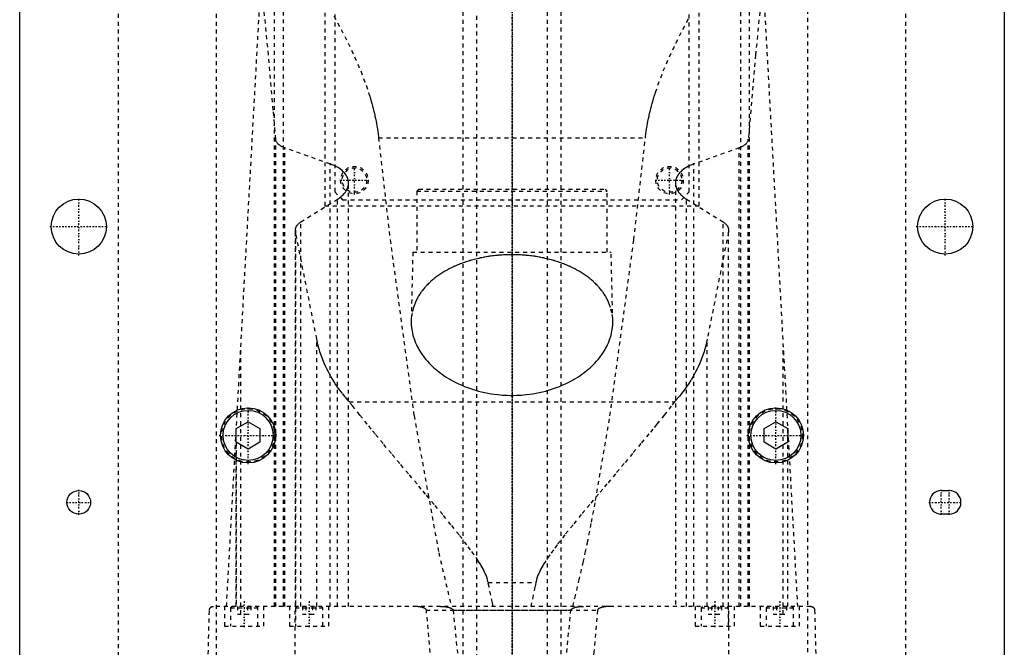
# Model space of a CAD drawing. Extents: x -125 to 125, y -82 to 428.
# Tile 3 of 10: x -125 to 125, y 106 to 266. Entities that reach past the tile are written whole.
import ezdxf

# ---------------------------------------------------------------- set-up
doc = ezdxf.new("R2010")
doc.units = 0
doc.linetypes.add('CENTER', pattern=[1.5, 0.45, -0.5, 0.05, -0.5])
doc.linetypes.add('DASHED', pattern=[2, 1, -1])
for name, color, linetype in [('AM_0', 7, 'CONTINUOUS'), ('AM_3', 7, 'DASHED'), ('AM_7', 7, 'CENTER')]:
    doc.layers.add(name, color=color, linetype=linetype)

msp = doc.modelspace()

# ---------------------------------------------------------------- linework, layer by layer
at = {"layer": 'AM_0', "color": 7, "linetype": 'CONTINUOUS'}
for p, q in [((-125, 53), (-125, 383)), ((125, 383), (125, 53)), ((-70, 161.73), (-67, 163.46)), ((-67, 163.46), (-64, 161.73)), ((64, 161.73), (67, 163.46)), ((67, 163.46), (70, 161.73)), ((-70, 158.27), (-70, 161.73)), ((-64, 161.73), (-64, 158.27)), ((64, 158.27), (64, 161.73)), ((70, 161.73), (70, 158.27)), ((-67, 156.54), (-70, 158.27)), ((-64, 158.27), (-67, 156.54)), ((67, 156.54), (64, 158.27)), ((70, 158.27), (67, 156.54)), ((109, 146), (111, 146)), ((111, 140), (109, 140))]:
    msp.add_line(p, q, dxfattribs=at)
for centre, radius in [((-110, 213), 7), ((110, 213), 7), ((-67, 160), 7), ((-67, 160), 6.35), ((67, 160), 7), ((67, 160), 6.35), ((-110, 143), 3)]:
    msp.add_circle(centre, radius, dxfattribs=at)
for centre, start, end in [((109, 143), 90, 270), ((111, 143), 270, 90)]:
    msp.add_arc(centre, 3, start, end, dxfattribs=at)
at = {"layer": 'AM_3', "color": 6, "linetype": 'DASHED'}
for p, q in [((-75, 68), (-75, 380)), ((75, 380), (75, 68)), ((-100, 363), (-100, 48)), ((100, 48), (100, 363)), ((-9, 360.5), (-9, -59.5)), ((9, -59.5), (9, 360.5)), ((-12.5, 345.5), (-12.5, -17.5)), ((12.5, -17.5), (12.5, 345.5)), ((-58, 116.6), (-58, 315.44)), ((58, 315.44), (58, 116.6)), ((-60.27, 116.6), (-60.27, 312.71)), ((60.27, 116.6), (60.27, 312.71)), ((-47.5, 311.3), (-47.5, 218.3)), ((47.5, 218.3), (47.5, 311.3)), ((-45, 308.8), (-45, 221.8)), ((45, 221.8), (45, 307.8)), ((-72.48, 116.6), (-61.98, 307.16)), ((61.98, 307.16), (72.48, 116.6)), ((-60, 116.6), (-60, 235.17)), ((-33.89, 235.56), (33.89, 235.56)), ((60, 116.6), (60, 235.17)), ((-57.68, 116.6), (-57.68, 232.98)), ((-46.13, 228.89), (-57.68, 232.98)), ((57.68, 232.98), (46.13, 228.89)), ((57.68, 116.6), (57.68, 232.98)), ((-46.13, 116.6), (-46.13, 228.89)), ((46.13, 116.6), (46.13, 228.89)), ((-41.5, 116.6), (-41.5, 224.06)), ((-23.68, 222.5), (-24.18, 222)), ((-23.68, 222.5), (23.67, 222.5)), ((24.17, 222), (23.67, 222.5)), ((41.5, 224.06), (41.5, 116.6)), ((-45, 221.8), (-43, 219.8)), ((-24.18, 222), (-24.18, 206.5)), ((-24.18, 222), (24.17, 222)), ((24.17, 206.5), (24.17, 222)), ((43, 219.8), (45, 221.8)), ((-53.59, 214.2), (-44.32, 219.97)), ((-47.5, 218.3), (47.5, 218.3)), ((-44.32, 116.6), (-44.32, 219.97)), ((-43, 219.8), (43, 219.8)), ((44.32, 116.6), (44.32, 219.97)), ((44.32, 219.97), (53.59, 214.2)), ((-53.59, 116.6), (-53.59, 214.2)), ((53.59, 116.6), (53.59, 214.2)), ((-55, 212.05), (-55, 116.6)), ((-54.96, 116.6), (-54.96, 211.64)), ((-49.57, 184.45), (-54.96, 211.64)), ((54.96, 211.64), (49.57, 184.45)), ((54.96, 116.6), (54.96, 211.64)), ((55, 116.6), (55, 212.05)), ((-25.18, 206.5), (-25.59, 189.04)), ((-25.18, 206.5), (25.17, 206.5)), ((25.59, 189.04), (25.17, 206.5)), ((-49.57, 116.6), (-49.57, 184.45)), ((49.57, 116.6), (49.57, 184.45)), ((-68.87, 114.6), (-68.87, 182.23)), ((68.87, 114.6), (68.87, 182.23)), ((-41.3, 168.52), (41.3, 168.52)), ((-70, 116.6), (-70, 161.75)), ((-70, 116.6), (-70, 161.71)), ((70, 116.6), (70, 161.75)), ((70, 116.6), (70, 161.71)), ((-70, 158.27), (-70, 116.6)), ((70, 116.6), (70, 158.27)), ((-6.05, 122.62), (6.05, 122.62)), ((-79, 34.5), (-76.83, 115.63)), ((75.83, 116.6), (-75.83, 116.6)), ((-73, 116.6), (-73, 111.6)), ((-71.1, 116.6), (-71.5, 116.2)), ((-71.5, 116.2), (-71.5, 111.6)), ((-71.5, 116.2), (-64.5, 116.2)), ((-69.73, 116.6), (-69.73, 114.6)), ((-67.13, 116.6), (-67.13, 114.6)), ((-66.27, 116.6), (-66.27, 114.6)), ((-64.5, 116.2), (-64.9, 116.6)), ((-64.5, 111.6), (-64.5, 116.2)), ((-63, 111.6), (-63, 116.6)), ((-56.5, 116.6), (-56.5, 111.6)), ((-55.06, 34.5), (-55.06, 116.6)), ((-54.6, 116.6), (-55, 116.2)), ((-55, 116.2), (-55, 111.6)), ((-55, 116.2), (-48, 116.2)), ((-53.23, 116.6), (-53.23, 114.6)), ((-52.37, 116.6), (-52.37, 114.6)), ((-50.63, 116.6), (-50.63, 114.6)), ((-49.77, 116.6), (-49.77, 114.6)), ((-48, 116.2), (-48.4, 116.6)), ((-48, 111.6), (-48, 116.2)), ((-46.5, 111.6), (-46.5, 116.6)), ((-21.74, 115.63), (21.74, 115.63)), ((-14.95, 115.63), (14.95, 115.63)), ((46.5, 116.6), (46.5, 111.6)), ((48.4, 116.6), (48, 116.2)), ((48, 116.2), (48, 111.6)), ((48, 116.2), (55, 116.2)), ((49.77, 116.6), (49.77, 114.6)), ((50.63, 116.6), (50.63, 114.6)), ((52.37, 116.6), (52.37, 114.6)), ((53.23, 116.6), (53.23, 114.6)), ((55, 116.2), (54.6, 116.6)), ((55, 111.6), (55, 116.2)), ((55.06, 34.5), (55.06, 116.6)), ((56.5, 111.6), (56.5, 116.6)), ((63, 116.6), (63, 111.6)), ((64.9, 116.6), (64.5, 116.2)), ((64.5, 116.2), (64.5, 111.6)), ((64.5, 116.2), (71.5, 116.2)), ((66.27, 116.6), (66.27, 114.6)), ((67.13, 116.6), (67.13, 114.6)), ((69.73, 116.6), (69.73, 114.6)), ((71.5, 116.2), (71.1, 116.6)), ((71.5, 111.6), (71.5, 116.2)), ((73, 111.6), (73, 116.6)), ((76.83, 115.63), (79, 34.5)), ((-69.73, 114.6), (-66.27, 114.6)), ((-53.23, 114.6), (-49.77, 114.6)), ((49.77, 114.6), (53.23, 114.6)), ((66.27, 114.6), (69.73, 114.6)), ((-73, 111.6), (-63, 111.6)), ((-56.5, 111.6), (-46.5, 111.6)), ((46.5, 111.6), (56.5, 111.6)), ((63, 111.6), (73, 111.6))]:
    msp.add_line(p, q, dxfattribs=at)
for points in [[(-60, 235.17, 0), (-60.6, 242.59, 0), (-61.84, 256.58, 0), (-63.09, 269.45, 0), (-63.73, 275.44, 0)], [(63.73, 275.44, 0), (63.09, 269.45, 0), (61.84, 256.58, 0), (60.6, 242.59, 0), (60, 235.17, 0)], [(-45.23, 266.46, 0), (-43.39, 263.06, 0), (-41.63, 259.6, 0), (-39.96, 256.08, 0), (-38.42, 252.5, 0), (-37.04, 248.86, 0), (-36.41, 247.01, 0), (-36.31, 246.71, 0), (-36.12, 246.09, 0), (-35.93, 245.46, 0), (-35.83, 245.15, 0), (-35.74, 244.84, 0), (-35.57, 244.21, 0), (-35.4, 243.59, 0), (-35.23, 242.96, 0), (-35.08, 242.33, 0), (-34.93, 241.69, 0), (-34.86, 241.37, 0), (-34.79, 241.06, 0), (-34.65, 240.42, 0), (-34.52, 239.78, 0), (-34.4, 239.13, 0), (-34.29, 238.49, 0), (-34.19, 237.84, 0), (-34.14, 237.52, 0), (-34.09, 237.19, 0), (-34, 236.54, 0), (-33.92, 235.89, 0), (-33.89, 235.56, 0)], [(33.89, 235.56, 0), (33.92, 235.89, 0), (34, 236.54, 0), (34.09, 237.19, 0), (34.14, 237.52, 0), (34.19, 237.84, 0), (34.29, 238.49, 0), (34.4, 239.13, 0), (34.52, 239.78, 0), (34.65, 240.42, 0), (34.79, 241.06, 0), (34.86, 241.37, 0), (34.93, 241.69, 0), (35.08, 242.33, 0), (35.23, 242.96, 0), (35.4, 243.59, 0), (35.57, 244.21, 0), (35.74, 244.84, 0), (35.83, 245.15, 0), (35.93, 245.46, 0), (36.12, 246.09, 0), (36.31, 246.71, 0), (36.41, 247.01, 0), (37.04, 248.86, 0), (38.42, 252.5, 0), (39.96, 256.08, 0), (41.63, 259.6, 0), (43.39, 263.06, 0), (45.23, 266.46, 0)], [(-57.68, 232.98, 0), (-57.8, 233.03, 0), (-58.03, 233.12, 0), (-58.24, 233.21, 0), (-58.34, 233.26, 0), (-58.44, 233.31, 0), (-58.63, 233.41, 0), (-58.81, 233.52, 0), (-58.97, 233.63, 0), (-59.13, 233.75, 0), (-59.28, 233.88, 0), (-59.34, 233.94, 0), (-59.41, 234.01, 0), (-59.53, 234.14, 0), (-59.64, 234.27, 0), (-59.73, 234.41, 0), (-59.81, 234.55, 0), (-59.88, 234.69, 0), (-59.9, 234.76, 0), (-59.93, 234.83, 0), (-59.96, 234.97, 0), (-59.99, 235.1, 0), (-60, 235.17, 0)], [(-33.89, 235.56, 0), (-30.94, 209.64, 0), (-24.88, 164.98, 0), (-18.61, 130.2, 0), (-15.41, 116.6, 0)], [(15.41, 116.6, 0), (15.95, 118.69, 0), (17.01, 123.08, 0), (18.08, 127.76, 0), (18.61, 130.2, 0), (19.13, 132.71, 0), (20.19, 137.95, 0), (21.24, 143.47, 0), (24.88, 164.98, 0), (30.94, 209.64, 0), (33.89, 235.56, 0)], [(60, 235.17, 0), (59.99, 235.1, 0), (59.96, 234.97, 0), (59.93, 234.83, 0), (59.9, 234.76, 0), (59.88, 234.69, 0), (59.81, 234.55, 0), (59.73, 234.41, 0), (59.64, 234.27, 0), (59.53, 234.14, 0), (59.41, 234.01, 0), (59.34, 233.94, 0), (59.28, 233.88, 0), (59.13, 233.75, 0), (58.97, 233.63, 0), (58.81, 233.52, 0), (58.63, 233.41, 0), (58.44, 233.31, 0), (58.34, 233.26, 0), (58.24, 233.21, 0), (58.03, 233.12, 0), (57.8, 233.03, 0), (57.68, 232.98, 0)], [(-41.5, 224.06, 0), (-41.5, 224.21, 0), (-41.53, 224.51, 0), (-41.59, 224.82, 0), (-41.63, 224.97, 0), (-41.67, 225.13, 0), (-41.79, 225.44, 0), (-41.94, 225.74, 0), (-42.11, 226.05, 0), (-42.32, 226.35, 0), (-42.56, 226.64, 0), (-42.69, 226.78, 0), (-42.83, 226.92, 0), (-43.12, 227.2, 0), (-43.44, 227.46, 0), (-43.79, 227.72, 0), (-44.16, 227.96, 0), (-44.55, 228.18, 0), (-44.75, 228.29, 0), (-44.96, 228.4, 0), (-45.41, 228.6, 0), (-45.89, 228.8, 0), (-46.13, 228.89, 0)], [(46.13, 228.89, 0), (45.89, 228.8, 0), (45.41, 228.6, 0), (44.96, 228.4, 0), (44.75, 228.29, 0), (44.54, 228.18, 0), (44.16, 227.95, 0), (43.79, 227.72, 0), (43.44, 227.46, 0), (43.12, 227.2, 0), (42.83, 226.92, 0), (42.69, 226.78, 0), (42.56, 226.64, 0), (42.32, 226.35, 0), (42.11, 226.05, 0), (41.94, 225.74, 0), (41.79, 225.44, 0), (41.67, 225.13, 0), (41.63, 224.97, 0), (41.59, 224.82, 0), (41.53, 224.51, 0), (41.5, 224.21, 0), (41.5, 224.06, 0)], [(-44.32, 219.97, 0), (-44.17, 220.06, 0), (-43.88, 220.25, 0), (-43.61, 220.45, 0), (-43.48, 220.56, 0), (-43.35, 220.66, 0), (-43.1, 220.87, 0), (-42.88, 221.09, 0), (-42.66, 221.32, 0), (-42.47, 221.55, 0), (-42.29, 221.78, 0), (-42.21, 221.9, 0), (-42.13, 222.02, 0), (-41.99, 222.26, 0), (-41.86, 222.5, 0), (-41.76, 222.74, 0), (-41.67, 222.98, 0), (-41.6, 223.22, 0), (-41.58, 223.35, 0), (-41.55, 223.47, 0), (-41.52, 223.7, 0), (-41.5, 223.94, 0), (-41.5, 224.06, 0)], [(41.5, 224.06, 0), (41.5, 223.94, 0), (41.52, 223.7, 0), (41.55, 223.47, 0), (41.58, 223.34, 0), (41.6, 223.22, 0), (41.67, 222.98, 0), (41.76, 222.74, 0), (41.86, 222.5, 0), (41.99, 222.25, 0), (42.13, 222.01, 0), (42.21, 221.9, 0), (42.29, 221.78, 0), (42.47, 221.54, 0), (42.67, 221.31, 0), (42.88, 221.09, 0), (43.11, 220.87, 0), (43.35, 220.66, 0), (43.48, 220.55, 0), (43.61, 220.45, 0), (43.89, 220.25, 0), (44.17, 220.06, 0), (44.32, 219.97, 0)], [(-55, 212.05, 0), (-55, 212.11, 0), (-54.99, 212.24, 0), (-54.97, 212.36, 0), (-54.96, 212.43, 0), (-54.95, 212.49, 0), (-54.92, 212.62, 0), (-54.87, 212.75, 0), (-54.82, 212.87, 0), (-54.76, 213, 0), (-54.69, 213.13, 0), (-54.65, 213.19, 0), (-54.61, 213.25, 0), (-54.52, 213.37, 0), (-54.42, 213.49, 0), (-54.31, 213.61, 0), (-54.2, 213.72, 0), (-54.08, 213.84, 0), (-54.01, 213.89, 0), (-53.95, 213.94, 0), (-53.81, 214.05, 0), (-53.66, 214.15, 0), (-53.59, 214.2, 0)], [(53.59, 214.2, 0), (53.66, 214.15, 0), (53.81, 214.05, 0), (53.95, 213.94, 0), (54.01, 213.89, 0), (54.08, 213.84, 0), (54.2, 213.72, 0), (54.31, 213.61, 0), (54.42, 213.49, 0), (54.52, 213.37, 0), (54.61, 213.25, 0), (54.65, 213.19, 0), (54.69, 213.13, 0), (54.76, 213, 0), (54.82, 212.87, 0), (54.87, 212.75, 0), (54.92, 212.62, 0), (54.95, 212.49, 0), (54.96, 212.43, 0), (54.97, 212.36, 0), (54.99, 212.24, 0), (55, 212.11, 0), (55, 212.05, 0)], [(-54.96, 211.64, 0), (-54.97, 211.71, 0), (-54.99, 211.85, 0), (-55, 211.98, 0), (-55, 212.05, 0)], [(55, 212.05, 0), (55, 211.98, 0), (54.99, 211.85, 0), (54.97, 211.71, 0), (54.96, 211.64, 0)], [(0, 205.86, 0), (-0.2, 205.86, 0), (-0.59, 205.86, 0), (-0.98, 205.85, 0), (-1.18, 205.85, 0), (-1.37, 205.84, 0), (-1.77, 205.82, 0), (-2.17, 205.81, 0), (-2.56, 205.78, 0), (-2.96, 205.75, 0), (-3.36, 205.72, 0), (-3.56, 205.7, 0), (-3.76, 205.69, 0), (-4.15, 205.65, 0), (-4.55, 205.6, 0), (-4.95, 205.55, 0), (-5.34, 205.5, 0), (-5.74, 205.45, 0), (-5.93, 205.42, 0), (-6.13, 205.39, 0), (-6.52, 205.32, 0), (-6.91, 205.25, 0), (-7.1, 205.22, 0), (-7.3, 205.18, 0), (-7.68, 205.11, 0), (-8.07, 205.03, 0), (-8.26, 204.98, 0), (-8.45, 204.94, 0), (-8.83, 204.85, 0), (-9.21, 204.76, 0), (-9.58, 204.67, 0), (-9.95, 204.57, 0), (-10.32, 204.47, 0), (-10.5, 204.41, 0), (-10.68, 204.36, 0), (-11.04, 204.25, 0), (-11.4, 204.14, 0), (-11.75, 204.02, 0), (-12.1, 203.91, 0), (-12.44, 203.78, 0), (-12.61, 203.72, 0), (-12.78, 203.66, 0), (-13.12, 203.53, 0), (-13.45, 203.4, 0), (-13.78, 203.27, 0), (-14.1, 203.13, 0), (-14.42, 202.99, 0), (-14.58, 202.92, 0), (-14.73, 202.85, 0), (-15.04, 202.71, 0), (-15.35, 202.56, 0), (-15.64, 202.41, 0), (-15.94, 202.26, 0), (-16.22, 202.11, 0), (-16.36, 202.04, 0), (-16.5, 201.96, 0), (-16.78, 201.8, 0), (-17.05, 201.65, 0), (-17.32, 201.49, 0), (-17.58, 201.33, 0), (-17.83, 201.17, 0), (-17.96, 201.09, 0), (-18.09, 201, 0), (-18.34, 200.84, 0), (-18.59, 200.67, 0), (-18.71, 200.58, 0), (-18.83, 200.49, 0), (-19.08, 200.32, 0), (-19.31, 200.14, 0), (-19.43, 200.05, 0), (-19.55, 199.96, 0), (-19.78, 199.78, 0), (-20, 199.59, 0), (-20.23, 199.41, 0), (-20.44, 199.22, 0), (-20.66, 199.03, 0), (-20.76, 198.93, 0), (-20.87, 198.83, 0), (-21.07, 198.64, 0), (-21.28, 198.44, 0), (-21.47, 198.24, 0), (-21.67, 198.04, 0), (-21.85, 197.84, 0), (-21.95, 197.73, 0), (-22.04, 197.63, 0), (-22.22, 197.42, 0), (-22.39, 197.22, 0), (-22.56, 197.01, 0), (-22.73, 196.79, 0), (-22.89, 196.58, 0), (-22.97, 196.47, 0), (-23.05, 196.37, 0), (-23.2, 196.15, 0), (-23.35, 195.93, 0), (-23.49, 195.72, 0), (-23.63, 195.5, 0), (-23.76, 195.28, 0), (-23.83, 195.16, 0), (-23.89, 195.05, 0), (-24.01, 194.83, 0), (-24.13, 194.61, 0), (-24.51, 193.82, 0), (-24.79, 193.14, 0), (-25.03, 192.45, 0), (-25.37, 191.08, 0), (-25.56, 189.72, 0), (-25.59, 189.04, 0)], [(25.59, 189.04, 0), (25.56, 189.72, 0), (25.37, 191.08, 0), (25.03, 192.45, 0), (24.79, 193.14, 0), (24.51, 193.82, 0), (24.13, 194.61, 0), (24.01, 194.83, 0), (23.89, 195.05, 0), (23.83, 195.16, 0), (23.76, 195.28, 0), (23.63, 195.5, 0), (23.49, 195.72, 0), (23.35, 195.93, 0), (23.2, 196.15, 0), (23.05, 196.37, 0), (22.97, 196.47, 0), (22.89, 196.58, 0), (22.73, 196.79, 0), (22.56, 197.01, 0), (22.39, 197.22, 0), (22.22, 197.42, 0), (22.04, 197.63, 0), (21.95, 197.73, 0), (21.85, 197.84, 0), (21.67, 198.04, 0), (21.47, 198.24, 0), (21.28, 198.44, 0), (21.07, 198.64, 0), (20.87, 198.83, 0), (20.76, 198.93, 0), (20.66, 199.03, 0), (20.44, 199.22, 0), (20.23, 199.41, 0), (20, 199.59, 0), (19.78, 199.78, 0), (19.55, 199.96, 0), (19.43, 200.05, 0), (19.31, 200.14, 0), (19.08, 200.32, 0), (18.83, 200.49, 0), (18.71, 200.58, 0), (18.59, 200.67, 0), (18.34, 200.84, 0), (18.09, 201, 0), (17.96, 201.09, 0), (17.83, 201.17, 0), (17.58, 201.33, 0), (17.32, 201.49, 0), (17.05, 201.65, 0), (16.78, 201.8, 0), (16.5, 201.96, 0), (16.36, 202.04, 0), (16.22, 202.11, 0), (15.94, 202.26, 0), (15.64, 202.41, 0), (15.35, 202.56, 0), (15.04, 202.71, 0), (14.73, 202.85, 0), (14.58, 202.92, 0), (14.42, 202.99, 0), (14.1, 203.13, 0), (13.78, 203.27, 0), (13.45, 203.4, 0), (13.12, 203.53, 0), (12.78, 203.66, 0), (12.61, 203.72, 0), (12.44, 203.78, 0), (12.1, 203.91, 0), (11.75, 204.02, 0), (11.4, 204.14, 0), (11.04, 204.25, 0), (10.68, 204.36, 0), (10.5, 204.41, 0), (10.32, 204.47, 0), (9.95, 204.57, 0), (9.58, 204.67, 0), (9.21, 204.76, 0), (8.83, 204.85, 0), (8.45, 204.94, 0), (8.26, 204.98, 0), (8.07, 205.03, 0), (7.68, 205.11, 0), (7.3, 205.18, 0), (7.1, 205.22, 0), (6.91, 205.25, 0), (6.52, 205.32, 0), (6.13, 205.39, 0), (5.93, 205.42, 0), (5.74, 205.45, 0), (5.34, 205.5, 0), (4.95, 205.55, 0), (4.55, 205.6, 0), (4.15, 205.65, 0), (3.76, 205.69, 0), (3.56, 205.7, 0), (3.36, 205.72, 0), (2.96, 205.75, 0), (2.56, 205.78, 0), (2.17, 205.81, 0), (1.77, 205.82, 0), (1.37, 205.84, 0), (1.18, 205.85, 0), (0.98, 205.85, 0), (0.59, 205.86, 0), (0.2, 205.86, 0), (0, 205.86, 0)], [(-25.59, 189.04, 0), (-25.59, 188.81, 0), (-25.59, 188.35, 0), (-25.56, 187.87, 0), (-25.54, 187.64, 0), (-25.52, 187.4, 0), (-25.46, 186.92, 0), (-25.38, 186.43, 0), (-25.28, 185.95, 0), (-25.16, 185.46, 0), (-25.02, 184.97, 0), (-24.95, 184.73, 0), (-24.87, 184.49, 0), (-24.69, 184, 0), (-24.49, 183.51, 0), (-24.28, 183.02, 0), (-24.04, 182.54, 0), (-23.78, 182.06, 0), (-23.65, 181.82, 0), (-23.51, 181.58, 0), (-23.21, 181.1, 0), (-22.9, 180.63, 0), (-22.74, 180.4, 0), (-22.57, 180.17, 0), (-22.22, 179.71, 0), (-21.85, 179.25, 0), (-21.66, 179.03, 0), (-21.46, 178.8, 0), (-21.06, 178.36, 0), (-20.63, 177.93, 0), (-20.19, 177.51, 0), (-19.74, 177.09, 0), (-19.27, 176.68, 0), (-19.03, 176.48, 0), (-18.78, 176.28, 0), (-18.28, 175.9, 0), (-17.77, 175.52, 0), (-17.24, 175.15, 0), (-16.69, 174.79, 0), (-16.12, 174.44, 0), (-15.82, 174.26, 0), (-15.52, 174.09, 0), (-14.9, 173.75, 0), (-14.26, 173.41, 0), (-13.6, 173.09, 0), (-12.93, 172.79, 0), (-12.23, 172.49, 0), (-11.87, 172.35, 0), (-11.51, 172.21, 0), (-10.78, 171.95, 0), (-10.04, 171.7, 0), (-9.28, 171.46, 0), (-8.5, 171.25, 0), (-7.72, 171.05, 0), (-7.32, 170.96, 0), (-6.93, 170.87, 0), (-6.12, 170.71, 0), (-5.31, 170.57, 0), (-4.5, 170.45, 0), (-3.68, 170.35, 0), (-2.86, 170.27, 0), (-2.45, 170.24, 0), (-2.04, 170.21, 0), (-1.22, 170.17, 0), (-0.41, 170.15, 0), (0, 170.15, 0), (0.41, 170.15, 0), (1.22, 170.17, 0), (2.04, 170.21, 0), (2.45, 170.24, 0), (2.86, 170.27, 0), (3.68, 170.35, 0), (4.5, 170.45, 0), (5.31, 170.57, 0), (6.12, 170.71, 0), (6.93, 170.87, 0), (7.32, 170.96, 0), (7.72, 171.05, 0), (8.5, 171.25, 0), (9.28, 171.46, 0), (10.04, 171.7, 0), (10.78, 171.95, 0), (11.51, 172.21, 0), (11.87, 172.35, 0), (12.23, 172.49, 0), (12.93, 172.79, 0), (13.6, 173.09, 0), (14.26, 173.41, 0), (14.9, 173.75, 0), (15.52, 174.09, 0), (15.82, 174.26, 0), (16.12, 174.44, 0), (16.69, 174.79, 0), (17.24, 175.15, 0), (17.77, 175.52, 0), (18.28, 175.9, 0), (18.78, 176.28, 0), (19.03, 176.48, 0), (19.27, 176.68, 0), (19.74, 177.09, 0), (20.19, 177.51, 0), (20.63, 177.93, 0), (21.06, 178.36, 0), (21.46, 178.8, 0), (21.66, 179.03, 0), (21.85, 179.25, 0), (22.22, 179.71, 0), (22.57, 180.17, 0), (22.74, 180.4, 0), (22.9, 180.63, 0), (23.21, 181.1, 0), (23.51, 181.58, 0), (23.65, 181.82, 0), (23.78, 182.06, 0), (24.04, 182.54, 0), (24.28, 183.02, 0), (24.49, 183.51, 0), (24.69, 184, 0), (24.87, 184.49, 0), (24.95, 184.73, 0), (25.02, 184.97, 0), (25.16, 185.46, 0), (25.28, 185.95, 0), (25.38, 186.43, 0), (25.46, 186.92, 0), (25.52, 187.4, 0), (25.54, 187.64, 0), (25.56, 187.87, 0), (25.59, 188.35, 0), (25.59, 188.81, 0), (25.59, 189.04, 0)], [(-41.3, 168.52, 0), (-41.66, 168.93, 0), (-42.36, 169.75, 0), (-43.04, 170.59, 0), (-43.36, 171.01, 0), (-43.68, 171.44, 0), (-44.3, 172.3, 0), (-44.89, 173.16, 0), (-45.44, 174.04, 0), (-45.97, 174.92, 0), (-46.46, 175.81, 0), (-46.7, 176.26, 0), (-46.93, 176.7, 0), (-47.36, 177.6, 0), (-47.76, 178.51, 0), (-48.13, 179.42, 0), (-48.47, 180.33, 0), (-48.77, 181.24, 0), (-48.91, 181.7, 0), (-49.04, 182.16, 0), (-49.28, 183.08, 0), (-49.48, 184, 0), (-49.57, 184.45, 0)], [(49.57, 184.45, 0), (49.48, 184, 0), (49.28, 183.08, 0), (49.04, 182.16, 0), (48.91, 181.7, 0), (48.77, 181.24, 0), (48.47, 180.33, 0), (48.13, 179.42, 0), (47.76, 178.51, 0), (47.36, 177.6, 0), (46.93, 176.7, 0), (46.7, 176.26, 0), (46.46, 175.81, 0), (45.97, 174.92, 0), (45.44, 174.04, 0), (44.89, 173.16, 0), (44.3, 172.3, 0), (43.68, 171.44, 0), (43.36, 171.01, 0), (43.04, 170.59, 0), (42.36, 169.75, 0), (41.66, 168.93, 0), (41.3, 168.52, 0)], [(-6.05, 122.62, 0), (-6.11, 122.9, 0), (-6.25, 123.44, 0), (-6.41, 123.97, 0), (-6.5, 124.22, 0), (-6.6, 124.47, 0), (-6.81, 124.96, 0), (-7.03, 125.44, 0), (-7.26, 125.91, 0), (-7.51, 126.37, 0), (-7.76, 126.83, 0), (-7.89, 127.05, 0), (-8.03, 127.27, 0), (-8.3, 127.72, 0), (-8.57, 128.15, 0), (-9.59, 129.67, 0), (-10.51, 130.94, 0), (-11.45, 132.21, 0), (-13.43, 134.76, 0), (-15.49, 137.32, 0), (-17.6, 139.89, 0), (-19.76, 142.48, 0), (-21.93, 145.07, 0), (-23.03, 146.37, 0), (-24.12, 147.67, 0), (-26.31, 150.27, 0), (-28.48, 152.85, 0), (-30.63, 155.41, 0), (-32.72, 157.92, 0), (-34.77, 160.4, 0), (-35.76, 161.61, 0), (-36.74, 162.81, 0), (-38.64, 165.15, 0), (-40.44, 167.42, 0), (-41.3, 168.52, 0)], [(41.3, 168.52, 0), (40.44, 167.42, 0), (38.64, 165.15, 0), (36.74, 162.81, 0), (35.76, 161.61, 0), (34.77, 160.4, 0), (32.72, 157.92, 0), (30.63, 155.41, 0), (28.48, 152.85, 0), (26.31, 150.27, 0), (24.12, 147.67, 0), (23.03, 146.37, 0), (21.93, 145.07, 0), (19.76, 142.48, 0), (17.6, 139.89, 0), (15.49, 137.32, 0), (13.43, 134.76, 0), (11.45, 132.21, 0), (10.51, 130.94, 0), (9.59, 129.67, 0), (8.57, 128.15, 0), (8.3, 127.72, 0), (8.03, 127.27, 0), (7.89, 127.05, 0), (7.76, 126.83, 0), (7.51, 126.37, 0), (7.26, 125.91, 0), (7.03, 125.44, 0), (6.81, 124.96, 0), (6.6, 124.47, 0), (6.5, 124.22, 0), (6.41, 123.97, 0), (6.25, 123.44, 0), (6.11, 122.9, 0), (6.05, 122.62, 0)], [(-4.76, 116.6, 0), (-4.97, 117.5, 0), (-5.4, 119.43, 0), (-5.83, 121.51, 0), (-6.05, 122.62, 0)], [(6.05, 122.62, 0), (5.83, 121.51, 0), (5.4, 119.43, 0), (4.97, 117.5, 0), (4.76, 116.6, 0)], [(-76.83, 115.63, 0), (-76.83, 115.63, 0), (-76.83, 115.64, 0), (-76.83, 115.64, 0), (-76.83, 115.65, 0), (-76.83, 115.65, 0), (-76.83, 115.65, 0), (-76.83, 115.66, 0), (-76.83, 115.67, 0), (-76.83, 115.67, 0), (-76.83, 115.68, 0), (-76.83, 115.68, 0), (-76.83, 115.68, 0), (-76.83, 115.69, 0), (-76.83, 115.7, 0), (-76.82, 115.7, 0), (-76.82, 115.71, 0), (-76.82, 115.71, 0), (-76.82, 115.72, 0), (-76.82, 115.72, 0), (-76.82, 115.73, 0), (-76.82, 115.73, 0), (-76.82, 115.73, 0), (-76.82, 115.74, 0), (-76.82, 115.74, 0), (-76.82, 115.75, 0), (-76.82, 115.75, 0), (-76.82, 115.75, 0), (-76.82, 115.76, 0), (-76.82, 115.76, 0), (-76.82, 115.77, 0), (-76.81, 115.77, 0), (-76.81, 115.78, 0), (-76.81, 115.78, 0), (-76.81, 115.78, 0), (-76.81, 115.79, 0), (-76.81, 115.79, 0), (-76.81, 115.81, 0), (-76.8, 115.84, 0), (-76.8, 115.86, 0), (-76.79, 115.88, 0), (-76.79, 115.9, 0), (-76.78, 115.91, 0), (-76.77, 115.93, 0), (-76.77, 115.95, 0), (-76.76, 115.97, 0), (-76.75, 115.99, 0), (-76.74, 116.01, 0), (-76.74, 116.02, 0), (-76.73, 116.03, 0), (-76.73, 116.05, 0), (-76.72, 116.06, 0), (-76.71, 116.07, 0), (-76.71, 116.08, 0), (-76.7, 116.09, 0), (-76.69, 116.11, 0), (-76.69, 116.11, 0), (-76.68, 116.12, 0), (-76.68, 116.13, 0), (-76.67, 116.15, 0), (-76.64, 116.19, 0), (-76.59, 116.26, 0), (-76.53, 116.31, 0), (-76.48, 116.36, 0), (-76.42, 116.41, 0), (-76.39, 116.43, 0), (-76.36, 116.45, 0), (-76.3, 116.48, 0), (-76.24, 116.51, 0), (-76.17, 116.54, 0), (-76.11, 116.56, 0), (-76.05, 116.58, 0), (-76.02, 116.58, 0), (-75.99, 116.59, 0), (-75.92, 116.6, 0), (-75.86, 116.6, 0), (-75.83, 116.6, 0)], [(-21.74, 115.63, 0), (-21.74, 115.63, 0), (-21.74, 115.63, 0), (-21.74, 115.64, 0), (-21.74, 115.64, 0), (-21.74, 115.64, 0), (-21.74, 115.65, 0), (-21.74, 115.66, 0), (-21.75, 115.66, 0), (-21.75, 115.67, 0), (-21.75, 115.67, 0), (-21.75, 115.67, 0), (-21.75, 115.68, 0), (-21.75, 115.68, 0), (-21.75, 115.69, 0), (-21.75, 115.69, 0), (-21.76, 115.7, 0), (-21.76, 115.7, 0), (-21.76, 115.71, 0), (-21.76, 115.71, 0), (-21.76, 115.71, 0), (-21.76, 115.72, 0), (-21.77, 115.72, 0), (-21.77, 115.73, 0), (-21.77, 115.73, 0), (-21.77, 115.74, 0), (-21.77, 115.74, 0), (-21.77, 115.74, 0), (-21.78, 115.75, 0), (-21.78, 115.75, 0), (-21.78, 115.76, 0), (-21.78, 115.76, 0), (-21.79, 115.77, 0), (-21.79, 115.77, 0), (-21.79, 115.77, 0), (-21.79, 115.78, 0), (-21.8, 115.78, 0), (-21.81, 115.8, 0), (-21.83, 115.82, 0), (-21.85, 115.85, 0), (-21.87, 115.87, 0), (-21.88, 115.88, 0), (-21.89, 115.89, 0), (-21.92, 115.92, 0), (-21.94, 115.94, 0), (-21.97, 115.96, 0), (-22, 115.98, 0), (-22.02, 116, 0), (-22.04, 116.01, 0), (-22.05, 116.01, 0), (-22.08, 116.03, 0), (-22.11, 116.05, 0), (-22.12, 116.06, 0), (-22.14, 116.07, 0), (-22.17, 116.08, 0), (-22.2, 116.1, 0), (-22.21, 116.1, 0), (-22.23, 116.11, 0), (-22.26, 116.13, 0), (-22.28, 116.14, 0), (-22.38, 116.18, 0), (-22.56, 116.25, 0), (-22.74, 116.31, 0), (-22.93, 116.36, 0), (-23.12, 116.41, 0), (-23.22, 116.43, 0), (-23.32, 116.45, 0), (-23.51, 116.48, 0), (-23.71, 116.51, 0), (-23.91, 116.54, 0), (-24.11, 116.56, 0), (-24.3, 116.58, 0), (-24.4, 116.58, 0), (-24.5, 116.59, 0), (-24.69, 116.6, 0), (-24.88, 116.6, 0), (-24.97, 116.6, 0)], [(-15.75, 58.84, 0), (-16.75, 67.04, 0), (-18.76, 84.96, 0), (-20.75, 104.9, 0), (-21.74, 115.63, 0)], [(-18.15, 116.6, 0), (-18.05, 116.6, 0), (-17.87, 116.6, 0), (-17.68, 116.59, 0), (-17.58, 116.58, 0), (-17.49, 116.57, 0), (-17.29, 116.56, 0), (-17.1, 116.54, 0), (-16.9, 116.51, 0), (-16.71, 116.48, 0), (-16.51, 116.44, 0), (-16.41, 116.42, 0), (-16.32, 116.4, 0), (-16.13, 116.36, 0), (-15.94, 116.3, 0), (-15.76, 116.24, 0), (-15.59, 116.18, 0), (-15.49, 116.13, 0), (-15.46, 116.12, 0), (-15.43, 116.11, 0), (-15.41, 116.1, 0), (-15.4, 116.09, 0), (-15.37, 116.08, 0), (-15.34, 116.06, 0), (-15.33, 116.05, 0), (-15.31, 116.04, 0), (-15.28, 116.03, 0), (-15.26, 116.01, 0), (-15.24, 116, 0), (-15.23, 115.99, 0), (-15.2, 115.97, 0), (-15.17, 115.95, 0), (-15.15, 115.93, 0), (-15.12, 115.91, 0), (-15.1, 115.89, 0), (-15.09, 115.88, 0), (-15.07, 115.87, 0), (-15.05, 115.84, 0), (-15.03, 115.82, 0), (-15.01, 115.79, 0), (-15, 115.78, 0), (-15, 115.77, 0), (-15, 115.77, 0), (-14.99, 115.77, 0), (-14.99, 115.76, 0), (-14.99, 115.76, 0), (-14.99, 115.75, 0), (-14.98, 115.75, 0), (-14.98, 115.74, 0), (-14.98, 115.74, 0), (-14.98, 115.74, 0), (-14.98, 115.73, 0), (-14.97, 115.73, 0), (-14.97, 115.72, 0), (-14.97, 115.72, 0), (-14.97, 115.72, 0), (-14.97, 115.71, 0), (-14.97, 115.71, 0), (-14.96, 115.71, 0), (-14.96, 115.7, 0), (-14.96, 115.7, 0), (-14.96, 115.69, 0), (-14.96, 115.69, 0), (-14.96, 115.68, 0), (-14.96, 115.68, 0), (-14.95, 115.67, 0), (-14.95, 115.67, 0), (-14.95, 115.67, 0), (-14.95, 115.66, 0), (-14.95, 115.65, 0), (-14.95, 115.65, 0), (-14.95, 115.64, 0), (-14.95, 115.64, 0), (-14.95, 115.64, 0), (-14.95, 115.63, 0), (-14.95, 115.63, 0), (-14.95, 115.63, 0)], [(-14.95, 115.63, 0), (-12.5, 90.94, 0)], [(12.5, 90.94, 0), (14.95, 115.63, 0)], [(14.95, 115.63, 0), (14.95, 115.63, 0), (14.95, 115.63, 0), (14.95, 115.64, 0), (14.95, 115.64, 0), (14.95, 115.64, 0), (14.95, 115.65, 0), (14.95, 115.65, 0), (14.95, 115.66, 0), (14.95, 115.67, 0), (14.95, 115.67, 0), (14.95, 115.67, 0), (14.96, 115.68, 0), (14.96, 115.68, 0), (14.96, 115.69, 0), (14.96, 115.69, 0), (14.96, 115.7, 0), (14.96, 115.7, 0), (14.96, 115.71, 0), (14.97, 115.71, 0), (14.97, 115.71, 0), (14.97, 115.72, 0), (14.97, 115.72, 0), (14.97, 115.72, 0), (14.97, 115.73, 0), (14.98, 115.73, 0), (14.98, 115.74, 0), (14.98, 115.74, 0), (14.98, 115.74, 0), (14.98, 115.75, 0), (14.99, 115.75, 0), (14.99, 115.76, 0), (14.99, 115.76, 0), (14.99, 115.77, 0), (15, 115.77, 0), (15, 115.77, 0), (15, 115.78, 0), (15.01, 115.79, 0), (15.03, 115.82, 0), (15.05, 115.84, 0), (15.07, 115.87, 0), (15.09, 115.88, 0), (15.1, 115.89, 0), (15.12, 115.91, 0), (15.15, 115.93, 0), (15.17, 115.95, 0), (15.2, 115.97, 0), (15.23, 115.99, 0), (15.24, 116, 0), (15.26, 116.01, 0), (15.28, 116.03, 0), (15.31, 116.04, 0), (15.33, 116.05, 0), (15.34, 116.06, 0), (15.37, 116.08, 0), (15.4, 116.09, 0), (15.41, 116.1, 0), (15.43, 116.11, 0), (15.46, 116.12, 0), (15.49, 116.13, 0), (15.59, 116.18, 0), (15.76, 116.24, 0), (15.94, 116.3, 0), (16.13, 116.36, 0), (16.32, 116.4, 0), (16.41, 116.42, 0), (16.51, 116.44, 0), (16.71, 116.48, 0), (16.9, 116.51, 0), (17.1, 116.54, 0), (17.29, 116.56, 0), (17.49, 116.57, 0), (17.58, 116.58, 0), (17.68, 116.59, 0), (17.87, 116.6, 0), (18.05, 116.6, 0), (18.15, 116.6, 0)], [(21.74, 115.63, 0), (20.75, 104.9, 0), (18.76, 84.96, 0), (16.75, 67.04, 0), (15.75, 58.84, 0)], [(24.97, 116.6, 0), (24.88, 116.6, 0), (24.69, 116.6, 0), (24.5, 116.59, 0), (24.4, 116.58, 0), (24.3, 116.58, 0), (24.11, 116.56, 0), (23.91, 116.54, 0), (23.71, 116.51, 0), (23.51, 116.48, 0), (23.32, 116.45, 0), (23.22, 116.43, 0), (23.12, 116.41, 0), (22.93, 116.36, 0), (22.74, 116.31, 0), (22.56, 116.25, 0), (22.38, 116.18, 0), (22.28, 116.14, 0), (22.26, 116.13, 0), (22.23, 116.11, 0), (22.21, 116.1, 0), (22.2, 116.1, 0), (22.17, 116.08, 0), (22.14, 116.07, 0), (22.12, 116.06, 0), (22.11, 116.05, 0), (22.08, 116.03, 0), (22.05, 116.01, 0), (22.04, 116.01, 0), (22.02, 116, 0), (22, 115.98, 0), (21.97, 115.96, 0), (21.94, 115.94, 0), (21.92, 115.92, 0), (21.89, 115.89, 0), (21.88, 115.88, 0), (21.87, 115.87, 0), (21.85, 115.85, 0), (21.83, 115.82, 0), (21.81, 115.8, 0), (21.8, 115.78, 0), (21.79, 115.78, 0), (21.79, 115.77, 0), (21.79, 115.77, 0), (21.79, 115.77, 0), (21.78, 115.76, 0), (21.78, 115.76, 0), (21.78, 115.75, 0), (21.78, 115.75, 0), (21.77, 115.74, 0), (21.77, 115.74, 0), (21.77, 115.74, 0), (21.77, 115.73, 0), (21.77, 115.73, 0), (21.77, 115.72, 0), (21.76, 115.72, 0), (21.76, 115.71, 0), (21.76, 115.71, 0), (21.76, 115.71, 0), (21.76, 115.7, 0), (21.76, 115.7, 0), (21.75, 115.69, 0), (21.75, 115.69, 0), (21.75, 115.68, 0), (21.75, 115.68, 0), (21.75, 115.67, 0), (21.75, 115.67, 0), (21.75, 115.67, 0), (21.75, 115.66, 0), (21.74, 115.66, 0), (21.74, 115.65, 0), (21.74, 115.64, 0), (21.74, 115.64, 0), (21.74, 115.64, 0), (21.74, 115.63, 0), (21.74, 115.63, 0), (21.74, 115.63, 0)], [(75.83, 116.6, 0), (75.86, 116.6, 0), (75.92, 116.6, 0), (75.99, 116.59, 0), (76.02, 116.58, 0), (76.05, 116.58, 0), (76.11, 116.56, 0), (76.17, 116.54, 0), (76.24, 116.51, 0), (76.3, 116.48, 0), (76.36, 116.45, 0), (76.39, 116.43, 0), (76.42, 116.41, 0), (76.48, 116.36, 0), (76.53, 116.31, 0), (76.59, 116.26, 0), (76.64, 116.19, 0), (76.67, 116.15, 0), (76.68, 116.13, 0), (76.68, 116.12, 0), (76.69, 116.11, 0), (76.69, 116.11, 0), (76.7, 116.09, 0), (76.71, 116.08, 0), (76.71, 116.07, 0), (76.72, 116.06, 0), (76.73, 116.05, 0), (76.73, 116.03, 0), (76.74, 116.02, 0), (76.74, 116.01, 0), (76.75, 115.99, 0), (76.76, 115.97, 0), (76.77, 115.95, 0), (76.77, 115.93, 0), (76.78, 115.91, 0), (76.79, 115.9, 0), (76.79, 115.88, 0), (76.8, 115.86, 0), (76.8, 115.84, 0), (76.81, 115.81, 0), (76.81, 115.79, 0), (76.81, 115.79, 0), (76.81, 115.78, 0), (76.81, 115.78, 0), (76.81, 115.78, 0), (76.81, 115.77, 0), (76.82, 115.77, 0), (76.82, 115.76, 0), (76.82, 115.76, 0), (76.82, 115.75, 0), (76.82, 115.75, 0), (76.82, 115.75, 0), (76.82, 115.74, 0), (76.82, 115.74, 0), (76.82, 115.73, 0), (76.82, 115.73, 0), (76.82, 115.73, 0), (76.82, 115.72, 0), (76.82, 115.72, 0), (76.82, 115.71, 0), (76.82, 115.71, 0), (76.82, 115.7, 0), (76.83, 115.7, 0), (76.83, 115.69, 0), (76.83, 115.68, 0), (76.83, 115.68, 0), (76.83, 115.68, 0), (76.83, 115.67, 0), (76.83, 115.67, 0), (76.83, 115.66, 0), (76.83, 115.65, 0), (76.83, 115.65, 0), (76.83, 115.65, 0), (76.83, 115.64, 0), (76.83, 115.64, 0), (76.83, 115.63, 0), (76.83, 115.63, 0)]]:
    msp.add_polyline3d(points, dxfattribs=at)
for centre, radius in [((-40, 224.8), 3.5), ((-40, 224.8), 3.1), ((40, 224.8), 3.5), ((40, 224.8), 3.1), ((-67, 160), 6.75), ((67, 160), 6.75)]:
    msp.add_circle(centre, radius, dxfattribs=at)
at = {"layer": 'AM_7', "color": 4, "linetype": 'CENTER'}
for p, q in [((0, 386.4), (0, -18.4)), ((0, 381.5), (0, -80.5)), ((0, 247.5), (0, -82.5)), ((-40, 221.12), (-40, 228.47)), ((40, 221.12), (40, 228.47)), ((-43.68, 224.8), (-36.33, 224.8)), ((36.32, 224.8), (43.67, 224.8)), ((-110, 205.65), (-110, 220.35)), ((110, 205.65), (110, 220.35)), ((-117.35, 213), (-102.65, 213)), ((102.65, 213), (117.35, 213)), ((-67, 152.65), (-67, 167.35)), ((67, 152.65), (67, 167.35)), ((-74.35, 160), (-59.65, 160)), ((59.65, 160), (74.35, 160)), ((-110, 139.85), (-110, 146.15)), ((109, 139.85), (109, 146.15)), ((111, 139.85), (111, 146.15)), ((-113.15, 143), (-106.85, 143)), ((105.85, 143), (114.15, 143)), ((-68, 117.9), (-68, 111.3)), ((-51.5, 117.9), (-51.5, 111.3)), ((51.5, 117.9), (51.5, 111.3)), ((68, 117.9), (68, 111.3))]:
    msp.add_line(p, q, dxfattribs=at)

doc.saveas('drawing.dxf')
